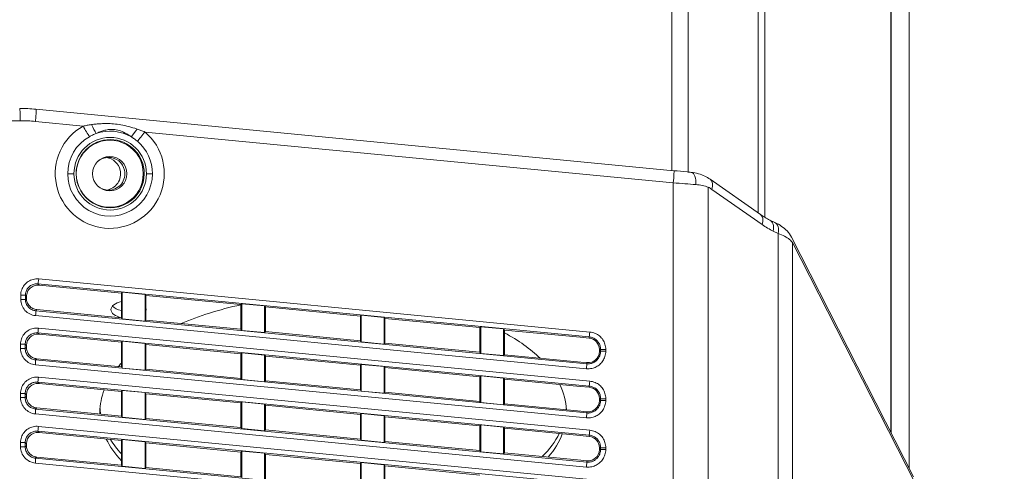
# Model space of a CAD drawing. Header units: millimetres. Extents: x 0 to 437, y 0 to 311.
# Tile 14 of 44: x 104 to 134, y 89 to 102. Entities that reach past the tile are written whole.
import ezdxf

# ---------------------------------------------------------------- set-up
doc = ezdxf.new("R2010")
doc.units = ezdxf.units.MM
for name, color, linetype, lineweight in [('APPARENT', 7, 'Continuous', 0), ('ARETES TANGENTES', 7, 'Continuous', 0), ('DIMENSIONS', 7, 'Continuous', 0)]:
    doc.layers.add(name, color=color, linetype=linetype, lineweight=lineweight)
doc.dimstyles.new('ISO-25', dxfattribs={"dimtxt": 2.5, "dimasz": 2.5, "dimexe": 1.25, "dimexo": 0.625, "dimtad": 1, "dimtxsty": 'Standard', "dimcen": 2.5, "dimadec": 0, "dimazin": 0, "dimtfac": 1, "dimtmove": 0, "dimatfit": 3, "dimfxl": 1, "dimarcsym": 0})

# ---------------------------------------------------------------- blocks, each defined once
blk = doc.blocks.new('D1')
h = blk.add_hatch(color=7)
h.paths.add_polyline_path([(38.317, 176.327), (38.817, 179.327), (39.317, 176.327)], flags=0)
h.paths.add_polyline_path([(39.317, 60.716), (38.817, 57.716), (38.317, 60.716)], flags=0)
at = {"layer": 'DIMENSIONS'}
for p, q in [((62.374, 179.327), (38.817, 179.327)), ((38.817, 176.327), (38.817, 124.459)), ((38.817, 119.873), (38.817, 129.045)), ((38.817, 60.716), (38.817, 124.459)), ((67.733, 57.716), (38.817, 57.716))]:
    blk.add_line(p, q, dxfattribs=at)
for points in [[(38.817, 179.327), (39.317, 176.327), (38.317, 176.327), (38.817, 179.327)], [(38.817, 57.716), (38.317, 60.716), (39.317, 60.716), (38.817, 57.716)]]:
    blk.add_lwpolyline(points, dxfattribs=at)
at = {"layer": 'DIMENSIONS', "char_height": 1.96986, "attachment_point": 5, "rotation": 90}
for s, insert in [('{\\fArial|b0|i0|c0|p0;}', (37.229, 128.693)), ('{\\fArial|b0|i0|c0|p0;486.4}{\\fArial|b0|i0|c0|p0;}', (37.229, 124.459)), ('{\\fArial|b0|i0|c0|p0;}', (37.229, 124.459)), ('{\\fArial|b0|i0|c0|p0;}', (37.229, 124.459)), ('{\\fArial|b0|i0|c0|p0;}', (37.229, 120.226))]:
    blk.add_mtext(s, dxfattribs=dict(at, insert=insert))
blk = doc.blocks.new('D2')
h = blk.add_hatch(color=7)
h.paths.add_polyline_path([(54.59, 187.02), (51.59, 187.52), (54.59, 188.02)], flags=0)
h.paths.add_polyline_path([(129.229, 188.02), (132.229, 187.52), (129.229, 187.02)], flags=0)
at = {"layer": 'DIMENSIONS'}
for p, q in [((51.59, 161.214), (51.59, 187.52)), ((54.59, 187.52), (91.823, 187.52)), ((96.056, 187.52), (86.884, 187.52)), ((129.229, 187.52), (91.823, 187.52)), ((132.229, 161.214), (132.229, 187.52))]:
    blk.add_line(p, q, dxfattribs=at)
for points in [[(51.59, 187.52), (54.59, 188.02), (54.59, 187.02), (51.59, 187.52)], [(132.229, 187.52), (129.229, 187.02), (129.229, 188.02), (132.229, 187.52)]]:
    blk.add_lwpolyline(points, dxfattribs=at)
at = {"layer": 'DIMENSIONS', "char_height": 1.96986, "attachment_point": 5}
for s, insert in [('{\\fArial|b0|i0|c0|p0;322.6}{\\fArial|b0|i0|c0|p0;}', (91.823, 189.107)), ('{\\fArial|b0|i0|c0|p0;}', (87.589, 189.107)), ('{\\fArial|b0|i0|c0|p0;}', (91.823, 189.107)), ('{\\fArial|b0|i0|c0|p0;}', (91.823, 189.107)), ('{\\fArial|b0|i0|c0|p0;}', (96.056, 189.107))]:
    blk.add_mtext(s, dxfattribs=dict(at, insert=insert))
blk = doc.blocks.new('D3')
h = blk.add_hatch(color=7)
h.paths.add_polyline_path([(211.99, 185.104), (208.99, 185.604), (211.99, 186.104)], flags=0)
h.paths.add_polyline_path([(240.209, 186.104), (243.209, 185.604), (240.209, 185.104)], flags=0)
at = {"layer": 'DIMENSIONS'}
for p, q in [((208.99, 170.102), (208.99, 185.604)), ((211.99, 185.604), (225.995, 185.604)), ((230.229, 185.604), (221.056, 185.604)), ((240.209, 185.604), (225.995, 185.604)), ((243.209, 165.348), (243.209, 185.604))]:
    blk.add_line(p, q, dxfattribs=at)
for points in [[(208.99, 185.604), (211.99, 186.104), (211.99, 185.104), (208.99, 185.604)], [(243.209, 185.604), (240.209, 185.104), (240.209, 186.104), (243.209, 185.604)]]:
    blk.add_lwpolyline(points, dxfattribs=at)
at = {"layer": 'DIMENSIONS', "char_height": 1.96986, "attachment_point": 5}
for s, insert in [('{\\fArial|b0|i0|c0|p0;136.9}{\\fArial|b0|i0|c0|p0;}', (225.995, 187.191)), ('{\\fArial|b0|i0|c0|p0;}', (221.762, 187.191)), ('{\\fArial|b0|i0|c0|p0;}', (225.995, 187.191)), ('{\\fArial|b0|i0|c0|p0;}', (225.995, 187.191)), ('{\\fArial|b0|i0|c0|p0;}', (230.229, 187.191))]:
    blk.add_mtext(s, dxfattribs=dict(at, insert=insert))

msp = doc.modelspace()

# ---------------------------------------------------------------- linework, layer by layer
at = {"layer": 'APPARENT'}
for p, q in [((131.364, 88.742), (131.364, 154.682)), ((124.181, 97.81), (104.695, 99.686)), ((126.826, 96.473), (125.293, 97.546)), ((126.826, 96.473), (126.826, 96.473)), ((127.266, 96.229), (127.113, 96.303)), ((131.505, 88.464), (127.776, 95.784)), ((107.306, 94.072), (104.789, 94.314)), ((104.406, 93.966), (104.406, 93.915)), ((107.306, 94.072), (107.332, 94.1)), ((107.306, 94.072), (107.306, 93.318)), ((108.03, 94.033), (107.332, 94.1)), ((107.332, 94.1), (107.332, 93.285)), ((108.03, 93.218), (108.03, 94.033)), ((108.056, 94), (108.03, 94.033)), ((110.956, 93.72), (108.056, 94)), ((108.056, 93.246), (108.056, 94)), ((104.722, 93.567), (107.306, 93.318)), ((110.956, 93.72), (110.982, 93.749)), ((110.956, 93.72), (110.956, 92.967)), ((111.68, 93.681), (110.982, 93.749)), ((110.982, 93.749), (110.982, 92.934)), ((111.706, 93.648), (111.68, 93.681)), ((111.68, 92.866), (111.68, 93.681)), ((111.706, 92.895), (111.706, 93.648)), ((114.606, 93.369), (111.706, 93.648)), ((107.306, 93.318), (107.332, 93.285)), ((108.03, 93.218), (107.332, 93.285)), ((108.056, 93.246), (108.03, 93.218)), ((108.056, 93.246), (110.956, 92.967)), ((114.606, 93.369), (114.632, 93.397)), ((114.606, 93.369), (114.606, 92.615)), ((115.33, 93.33), (114.632, 93.397)), ((114.632, 93.397), (114.632, 92.582)), ((115.33, 92.515), (115.33, 93.33)), ((115.356, 93.297), (115.33, 93.33)), ((115.356, 92.543), (115.356, 93.297)), ((118.256, 93.017), (115.356, 93.297)), ((110.956, 92.967), (110.982, 92.934)), ((118.256, 93.017), (118.282, 93.046)), ((118.256, 93.017), (118.256, 92.264)), ((118.98, 92.979), (118.282, 93.046)), ((118.282, 93.046), (118.282, 92.231)), ((118.98, 92.164), (118.98, 92.979)), ((119.006, 92.945), (118.98, 92.979)), ((121.318, 92.723), (119.006, 92.945)), ((119.006, 92.192), (119.006, 92.945)), ((107.306, 92.572), (104.789, 92.814)), ((111.68, 92.866), (110.982, 92.934)), ((111.706, 92.895), (111.68, 92.866)), ((111.706, 92.895), (114.606, 92.615)), ((121.318, 92.723), (121.59, 92.696)), ((121.593, 92.734), (121.59, 92.696)), ((104.406, 92.468), (104.406, 92.414)), ((107.306, 92.572), (107.332, 92.6)), ((107.306, 92.572), (107.306, 91.818)), ((108.03, 92.533), (107.332, 92.6)), ((107.332, 92.6), (107.332, 91.785)), ((108.03, 91.718), (108.03, 92.533)), ((108.056, 92.5), (108.03, 92.533)), ((108.056, 91.746), (108.056, 92.5)), ((110.956, 92.22), (108.056, 92.5)), ((114.606, 92.615), (114.632, 92.582)), ((115.33, 92.515), (114.632, 92.582)), ((115.356, 92.543), (115.33, 92.515)), ((115.356, 92.543), (118.256, 92.264)), ((121.943, 92.348), (121.906, 92.348)), ((121.906, 92.298), (121.906, 92.348)), ((104.722, 92.067), (107.306, 91.818)), ((110.956, 92.22), (110.982, 92.249)), ((110.956, 92.22), (110.956, 91.467)), ((110.982, 92.249), (110.982, 91.434)), ((111.68, 92.181), (110.982, 92.249)), ((111.706, 92.148), (111.68, 92.181)), ((111.68, 91.366), (111.68, 92.181)), ((111.706, 91.395), (111.706, 92.148)), ((114.606, 91.869), (111.706, 92.148)), ((118.256, 92.264), (118.282, 92.231)), ((118.98, 92.164), (118.282, 92.231)), ((119.006, 92.192), (118.98, 92.164)), ((119.006, 92.192), (121.344, 91.967)), ((107.306, 91.818), (107.332, 91.785)), ((108.03, 91.718), (107.332, 91.785)), ((108.056, 91.746), (108.03, 91.718)), ((108.056, 91.746), (110.956, 91.467)), ((114.606, 91.869), (114.632, 91.897)), ((114.606, 91.869), (114.606, 91.115)), ((114.632, 91.897), (114.632, 91.082)), ((115.33, 91.83), (114.632, 91.897)), ((115.356, 91.797), (115.33, 91.83)), ((115.33, 91.015), (115.33, 91.83)), ((118.256, 91.517), (115.356, 91.797)), ((115.356, 91.043), (115.356, 91.797)), ((121.344, 91.967), (121.523, 91.949)), ((121.519, 91.912), (121.523, 91.949)), ((110.956, 91.467), (110.982, 91.434)), ((111.68, 91.366), (110.982, 91.434)), ((118.256, 91.517), (118.282, 91.546)), ((118.256, 91.517), (118.256, 90.764)), ((118.98, 91.479), (118.282, 91.546)), ((118.282, 91.546), (118.282, 90.731)), ((119.006, 91.445), (118.98, 91.479)), ((118.98, 90.664), (118.98, 91.479)), ((119.006, 90.692), (119.006, 91.445)), ((121.318, 91.223), (119.006, 91.445)), ((107.306, 91.072), (104.789, 91.314)), ((111.706, 91.395), (111.68, 91.366)), ((111.706, 91.395), (114.606, 91.115)), ((121.318, 91.223), (121.59, 91.196)), ((121.593, 91.234), (121.59, 91.196)), ((104.406, 90.968), (104.406, 90.914)), ((107.306, 91.072), (107.332, 91.1)), ((107.306, 91.072), (107.306, 90.318)), ((108.03, 91.033), (107.332, 91.1)), ((107.332, 91.1), (107.332, 90.285)), ((108.056, 91), (108.03, 91.033)), ((108.03, 90.218), (108.03, 91.033)), ((108.056, 90.246), (108.056, 91)), ((110.956, 90.72), (108.056, 91)), ((114.606, 91.115), (114.632, 91.082)), ((115.33, 91.015), (114.632, 91.082)), ((115.356, 91.043), (115.33, 91.015)), ((115.356, 91.043), (118.256, 90.764)), ((121.943, 90.848), (121.906, 90.848)), ((121.906, 90.798), (121.906, 90.848)), ((104.722, 90.567), (107.306, 90.318)), ((110.956, 90.72), (110.982, 90.749)), ((110.956, 90.72), (110.956, 89.967)), ((110.982, 90.749), (110.982, 89.934)), ((111.68, 90.681), (110.982, 90.749)), ((111.68, 89.866), (111.68, 90.681)), ((111.706, 90.648), (111.68, 90.681)), ((111.706, 89.895), (111.706, 90.648)), ((114.606, 90.369), (111.706, 90.648)), ((118.256, 90.764), (118.282, 90.731)), ((118.98, 90.664), (118.282, 90.731)), ((119.006, 90.692), (118.98, 90.664)), ((119.006, 90.692), (121.344, 90.467)), ((107.306, 90.318), (107.332, 90.285)), ((108.03, 90.218), (107.332, 90.285)), ((108.056, 90.246), (108.03, 90.218)), ((108.056, 90.246), (110.956, 89.967)), ((114.606, 90.369), (114.632, 90.397)), ((114.606, 90.369), (114.606, 89.615)), ((114.632, 90.397), (114.632, 89.582)), ((115.33, 90.33), (114.632, 90.397)), ((115.356, 90.297), (115.33, 90.33)), ((115.33, 89.515), (115.33, 90.33)), ((118.256, 90.017), (115.356, 90.297)), ((115.356, 89.543), (115.356, 90.297)), ((121.344, 90.467), (121.523, 90.449)), ((121.519, 90.412), (121.523, 90.449)), ((110.956, 89.967), (110.982, 89.934)), ((111.68, 89.866), (110.982, 89.934)), ((118.256, 90.017), (118.282, 90.046)), ((118.256, 90.017), (118.256, 89.264)), ((118.282, 90.046), (118.282, 89.231)), ((118.98, 89.979), (118.282, 90.046)), ((119.006, 89.945), (118.98, 89.979)), ((118.98, 89.164), (118.98, 89.979)), ((119.006, 89.192), (119.006, 89.945)), ((121.318, 89.723), (119.006, 89.945)), ((107.306, 89.572), (104.789, 89.814)), ((111.706, 89.895), (111.68, 89.866)), ((111.706, 89.895), (114.606, 89.615)), ((121.318, 89.723), (121.59, 89.696)), ((121.593, 89.734), (121.59, 89.696)), ((104.406, 89.468), (104.406, 89.414)), ((107.306, 89.572), (107.332, 89.6)), ((107.306, 89.572), (107.306, 88.818)), ((107.332, 89.6), (107.332, 88.785)), ((108.03, 89.533), (107.332, 89.6)), ((108.056, 89.5), (108.03, 89.533)), ((108.03, 88.718), (108.03, 89.533)), ((108.056, 88.746), (108.056, 89.5)), ((110.956, 89.22), (108.056, 89.5)), ((114.606, 89.615), (114.632, 89.582)), ((115.33, 89.515), (114.632, 89.582)), ((115.356, 89.543), (115.33, 89.515)), ((115.356, 89.543), (118.256, 89.264)), ((121.943, 89.348), (121.906, 89.348)), ((121.906, 89.298), (121.906, 89.348)), ((104.722, 89.067), (107.306, 88.818)), ((110.956, 89.22), (110.982, 89.249)), ((110.956, 89.22), (110.956, 88.467)), ((110.982, 89.249), (110.982, 88.434)), ((111.68, 89.181), (110.982, 89.249)), ((111.68, 88.366), (111.68, 89.181)), ((111.706, 89.148), (111.68, 89.181)), ((111.706, 88.395), (111.706, 89.148)), ((114.606, 88.869), (111.706, 89.148)), ((118.256, 89.264), (118.282, 89.231)), ((118.98, 89.164), (118.282, 89.231)), ((119.006, 89.192), (118.98, 89.164)), ((119.006, 89.192), (121.344, 88.967)), ((107.306, 88.818), (107.332, 88.785)), ((108.03, 88.718), (107.332, 88.785)), ((108.056, 88.746), (108.03, 88.718)), ((108.056, 88.746), (110.956, 88.467)), ((114.606, 88.869), (114.632, 88.897)), ((114.606, 88.869), (114.606, 88.115)), ((115.33, 88.83), (114.632, 88.897)), ((114.632, 88.897), (114.632, 88.082)), ((115.356, 88.797), (115.33, 88.83)), ((115.33, 88.015), (115.33, 88.83)), ((118.256, 88.517), (115.356, 88.797)), ((115.356, 88.043), (115.356, 88.797)), ((121.344, 88.967), (121.523, 88.949)), ((121.519, 88.912), (121.523, 88.949))]:
    msp.add_line(p, q, dxfattribs=at)
for start, end in [(0, 180), (180, 0)]:
    msp.add_arc((106.951, 97.717), 0.525, start, end, dxfattribs=at)
for centre, major_axis, ratio, start_param, end_param in [((104.199, 99.334), (0, 0.375), 0.052336, -1.569355, 0), ((106.964, 97.717), (0, 1.042), 0.99863, -1.570796, 1.570796), ((106.951, 97.717), (0, -1.025), 0.99863, -4.712389, -1.570796), ((106.914, 97.715), (0, -0.5), 0.99863, -3.141593, -2.379828), ((106.783, 97.715), (0, -0.5), 0.99863, -4.490895, -3.27299), ((106.914, 97.715), (0, -0.5), 0.99863, -4.490895, -3.141593), ((106.783, 97.715), (0, -0.5), 0.99863, 0.131397, 1.79229), ((106.914, 97.715), (0, -0.5), 0.99863, 0, 1.79229), ((106.964, 97.717), (0, 1.042), 0.99863, 1.570796, 4.712389), ((106.951, 97.717), (0, 1.025), 0.99863, 1.570796, 4.712389), ((106.914, 97.715), (0, -0.5), 0.99863, -0.660918, 0), ((107.525, 93.567), (-0.537, 0), 0.5, -1.151553, 0), ((107.525, 93.567), (-0.537, 0), 0.5, 0, 1.151553), ((107.525, 93.783), (-0.537, 0), 0.5, 0.414577, 1.151553), ((107.525, 93.567), (-0.537, 0), 0.5, -3.141593, -2.988339), ((107.525, 93.567), (-0.537, 0), 0.5, 2.988339, 3.141593), ((113.775, 90.442), (-7.125, 0), 0.5, -1.164052, -0.860631), ((113.775, 90.442), (-7.125, 0), 0.5, -2.66146, -2.395289), ((113.775, 90.442), (-7.125, 0), 0.5, -0.432545, -0.399605), ((113.775, 90.442), (-7.125, 0), 0.5, -3.122486, -2.903334), ((113.775, 90.442), (-7.125, 0), 0.5, -0.192307, 0), ((113.775, 90.658), (-7.125, 0), 0.5, 0.030392, 0.078269), ((113.775, 90.658), (-7.125, 0), 0.5, 3.100043, 3.111201), ((113.775, 90.442), (-7.125, 0), 0.5, 0, 0.016854), ((113.775, 90.658), (-7.125, 0), 0.5, 2.682825, 2.893692), ((113.775, 90.442), (-7.125, 0), 0.5, 2.74424, 2.953402), ((113.775, 90.442), (-7.125, 0), 0.5, 0.233738, 0.432545), ((113.775, 90.658), (-7.125, 0), 0.5, 0.30026, 0.432545)]:
    msp.add_ellipse(centre, major_axis=major_axis, ratio=ratio, start_param=start_param, end_param=end_param, dxfattribs=at)
for points in [[(104.199, 99.71), (104.365, 99.71), (104.531, 99.702), (104.695, 99.686)], [(124.715, 97.756), (124.862, 97.741), (125.004, 97.705), (125.129, 97.643)], [(125.129, 97.643), (125.185, 97.615), (125.241, 97.583), (125.293, 97.546)], [(126.827, 96.472), (126.921, 96.406), (127.017, 96.35), (127.113, 96.303)], [(104.406, 93.966), (104.406, 94.015), (104.427, 94.112), (104.512, 94.231), (104.641, 94.307), (104.74, 94.319), (104.789, 94.314)], [(104.406, 93.915), (104.406, 93.872), (104.422, 93.787), (104.49, 93.676), (104.595, 93.596), (104.679, 93.571), (104.722, 93.567)], [(104.789, 92.814), (104.662, 92.826), (104.507, 92.74), (104.406, 92.596), (104.406, 92.468)], [(121.906, 92.348), (121.906, 92.454), (121.83, 92.597), (121.695, 92.686), (121.59, 92.696)], [(104.406, 92.414), (104.406, 92.374), (104.419, 92.3), (104.473, 92.197), (104.561, 92.119), (104.626, 92.085), (104.666, 92.074)], [(104.722, 92.067), (104.703, 92.069), (104.685, 92.072), (104.666, 92.074)], [(121.523, 91.949), (121.65, 91.937), (121.805, 92.024), (121.906, 92.169), (121.906, 92.298)], [(104.789, 91.314), (104.662, 91.326), (104.507, 91.24), (104.406, 91.096), (104.406, 90.968)], [(121.906, 90.848), (121.906, 90.954), (121.83, 91.097), (121.695, 91.186), (121.59, 91.196)], [(104.406, 90.914), (104.406, 90.874), (104.419, 90.8), (104.473, 90.697), (104.561, 90.619), (104.626, 90.585), (104.666, 90.574)], [(104.722, 90.567), (104.703, 90.569), (104.685, 90.572), (104.666, 90.574)], [(121.523, 90.449), (121.65, 90.437), (121.805, 90.524), (121.906, 90.669), (121.906, 90.798)], [(104.789, 89.814), (104.662, 89.826), (104.507, 89.74), (104.406, 89.596), (104.406, 89.468)], [(121.906, 89.348), (121.906, 89.454), (121.83, 89.597), (121.695, 89.686), (121.59, 89.696)], [(104.406, 89.414), (104.406, 89.374), (104.419, 89.3), (104.473, 89.197), (104.561, 89.119), (104.626, 89.085), (104.666, 89.074)], [(104.722, 89.067), (104.703, 89.069), (104.685, 89.072), (104.666, 89.074)], [(121.523, 88.949), (121.65, 88.937), (121.805, 89.024), (121.906, 89.169), (121.906, 89.298)]]:
    msp.add_open_spline(points, degree=3, dxfattribs=at)
for points, knots in [([(124.181, 97.81), (124.318, 97.797), (124.456, 97.783), (124.629, 97.765), (124.673, 97.761), (124.715, 97.756)], [0, 0, 0, 0, 0.1660568, 0.1660568, 0.2239001, 0.2239001, 0.2239001, 0.2239001]), ([(127.268, 96.228), (127.415, 96.156), (127.542, 96.072), (127.695, 95.914), (127.741, 95.852), (127.776, 95.784)], [0.0011839, 0.0011839, 0.0011839, 0.0011839, 0.2436104, 0.2436104, 0.37083, 0.37083, 0.37083, 0.37083])]:
    msp.add_open_spline(points, degree=3, knots=knots, dxfattribs=at)
at = {"layer": 'ARETES TANGENTES'}
for p, q in [((130.807, 89.834), (130.807, 153.59)), ((130.821, 153.617), (130.821, 89.807)), ((126.753, 96.524), (126.753, 146.905)), ((126.956, 147.041), (126.956, 96.388)), ((124.122, 97.816), (124.122, 145.615)), ((124.614, 145.664), (124.614, 97.767)), ((104.218, 99.335), (103.139, 99.335)), ((106.137, 99.172), (104.679, 99.313)), ((124.164, 97.437), (108.027, 98.99)), ((105.666, 97.717), (105.856, 97.717)), ((105.928, 97.717), (105.923, 97.717)), ((107.975, 97.717), (108.005, 97.717)), ((108.254, 97.717), (108.072, 97.717)), ((124.164, 97.437), (124.164, 84.258)), ((125.228, 97.307), (125.228, 84.258)), ((126.876, 96.165), (125.343, 97.239)), ((127.368, 95.891), (127.215, 95.965)), ((127.368, 82.378), (127.368, 95.891)), ((127.808, 95.614), (127.808, 82.378)), ((131.538, 88.294), (127.808, 95.614)), ((104.779, 94.504), (121.615, 92.883)), ((104.757, 94.355), (104.789, 94.314)), ((104.757, 94.355), (121.593, 92.734)), ((104.232, 94.008), (104.374, 94.008)), ((104.232, 93.879), (104.232, 94.008)), ((104.232, 93.879), (104.374, 93.879)), ((104.374, 94.008), (104.406, 93.966)), ((104.374, 93.879), (104.374, 94.008)), ((104.406, 93.915), (104.374, 93.879)), ((104.722, 93.567), (104.69, 93.533)), ((121.512, 91.763), (104.683, 93.384)), ((121.519, 91.912), (104.69, 93.533)), ((104.773, 93.004), (121.615, 91.383)), ((104.752, 92.855), (121.593, 91.234)), ((104.752, 92.855), (104.789, 92.814)), ((104.226, 92.509), (104.368, 92.509)), ((104.226, 92.38), (104.226, 92.509)), ((104.226, 92.38), (104.368, 92.38)), ((104.368, 92.509), (104.406, 92.468)), ((104.368, 92.38), (104.368, 92.509)), ((104.368, 92.38), (104.406, 92.414)), ((121.943, 92.348), (121.943, 92.298)), ((122.1, 92.348), (121.943, 92.348)), ((122.1, 92.348), (122.1, 92.298)), ((104.684, 92.033), (104.722, 92.067)), ((121.519, 90.412), (104.684, 92.033)), ((122.1, 92.298), (121.943, 92.298)), ((121.512, 90.263), (104.678, 91.884)), ((104.773, 91.504), (121.615, 89.883)), ((104.752, 91.355), (121.593, 89.734)), ((104.752, 91.355), (104.789, 91.314)), ((104.226, 91.009), (104.368, 91.009)), ((104.226, 90.88), (104.226, 91.009)), ((104.226, 90.88), (104.368, 90.88)), ((104.368, 91.009), (104.406, 90.968)), ((104.368, 90.88), (104.368, 91.009)), ((104.368, 90.88), (104.406, 90.914)), ((121.943, 90.848), (121.943, 90.798)), ((122.1, 90.848), (121.943, 90.848)), ((122.1, 90.848), (122.1, 90.798)), ((104.684, 90.533), (104.722, 90.567)), ((121.519, 88.912), (104.684, 90.533)), ((122.1, 90.798), (121.943, 90.798)), ((121.512, 88.763), (104.678, 90.384)), ((104.773, 90.004), (121.615, 88.383)), ((104.752, 89.855), (121.593, 88.234)), ((104.752, 89.855), (104.789, 89.814)), ((104.226, 89.509), (104.368, 89.509)), ((104.226, 89.38), (104.226, 89.509)), ((104.226, 89.38), (104.368, 89.38)), ((104.368, 89.38), (104.368, 89.509)), ((104.368, 89.509), (104.406, 89.468)), ((104.368, 89.38), (104.406, 89.414)), ((121.943, 89.348), (121.943, 89.298)), ((122.1, 89.348), (121.943, 89.348)), ((122.1, 89.348), (122.1, 89.298)), ((104.684, 89.033), (104.722, 89.067)), ((121.519, 87.412), (104.684, 89.033)), ((122.1, 89.298), (121.943, 89.298)), ((121.512, 87.263), (104.678, 88.884))]:
    msp.add_line(p, q, dxfattribs=at)
for centre, major_axis, ratio, start_param, end_param in [((104.66, 99.313), (0.036, 0.373), 0.052096, -1.56578, 0), ((106.951, 97.717), (0, 1.668), 0.99863, 0.510529, 5.580932), ((106.163, 99.172), (-0.245, 0.436), 0.045662, 1.545193, 2.386262), ((106.427, 99.305), (0.2, -0.458), 0.135748, -1.433706, -0.728796), ((106.96, 97.717), (0, 1.3), 0.99863, -0.5252, 0.333475), ((107.818, 99.171), (-0.282, -0.413), 0.044846, 0.67824, 1.383138), ((108.054, 98.991), (-0.323, -0.382), 0.039643, -1.536768, -0.695775), ((106.96, 97.717), (0, 1.296), 0.99863, 0.510529, 1.570796), ((106.964, 97.717), (0, 1.109), 0.99863, -1.570796, 1.570796), ((106.96, 97.717), (0, -1.296), 0.99863, -4.712389, -3.843846), ((124.145, 97.437), (0.036, 0.373), 0.052096, 4.717405, 6.283185), ((124.676, 97.383), (0.039, 0.373), 0.474988, 4.762167, 6.283185), ((106.96, 97.717), (0, 1.296), 0.99863, 1.570796, 4.712389), ((106.964, 97.717), (0, -1.109), 0.99863, -1.570796, 1.570796), ((125.078, 97.239), (0.215, 0.307), 0.633687, -1.153182, -0.000021), ((126.611, 96.165), (0.215, 0.307), 0.633687, -1.153183, -0.000104), ((126.95, 95.965), (0.163, 0.338), 0.66901, -1.257609, -0.000085), ((127.103, 95.891), (0.163, 0.338), 0.669016, 5.025521, 6.283185), ((104.771, 94.504), (0.014, 0.149), 0.052096, 3.202761, 4.717405), ((104.675, 93.384), (0.014, 0.149), 0.052096, -1.565778, -0.061181), ((104.766, 93.004), (0.014, 0.149), 0.052096, 3.20278, 4.717405), ((121.607, 92.883), (0.014, 0.149), 0.052095, 3.202773, 4.717543), ((104.67, 91.884), (0.014, 0.149), 0.052096, 4.717405, 6.222018), ((121.504, 91.763), (0.014, 0.149), 0.052096, 4.717405, 6.222019), ((104.766, 91.504), (0.014, 0.149), 0.052096, 3.20278, 4.717405), ((121.607, 91.383), (0.014, 0.149), 0.052095, 3.202773, 4.717543), ((104.67, 90.384), (0.014, 0.149), 0.052096, 4.717405, 6.222018), ((121.504, 90.263), (0.014, 0.149), 0.052096, 4.717405, 6.222019), ((104.766, 90.004), (0.014, 0.149), 0.052096, 3.20278, 4.717405), ((121.607, 89.883), (0.014, 0.149), 0.052095, 3.202773, 4.717543), ((104.67, 88.884), (0.014, 0.149), 0.052096, 4.717405, 6.222018), ((121.504, 88.763), (0.014, 0.149), 0.052096, 4.717405, 6.222019)]:
    msp.add_ellipse(centre, major_axis=major_axis, ratio=ratio, start_param=start_param, end_param=end_param, dxfattribs=at)
for points in [[(104.679, 99.313), (104.603, 99.32), (104.45, 99.332), (104.296, 99.335), (104.218, 99.335)], [(106.393, 99.216), (106.346, 99.209), (106.256, 99.195), (106.175, 99.18), (106.137, 99.172)], [(107.784, 99.082), (107.697, 99.111), (107.528, 99.162), (107.288, 99.215), (107.064, 99.243), (106.863, 99.251), (106.686, 99.246), (106.53, 99.233), (106.437, 99.222), (106.393, 99.216)], [(107.611, 98.841), (107.546, 98.887), (107.42, 98.967), (107.236, 99.044), (107.061, 99.075), (106.903, 99.066), (106.765, 99.035), (106.643, 98.993), (106.569, 98.961), (106.535, 98.945)], [(108.027, 98.99), (107.986, 99.007), (107.904, 99.039), (107.824, 99.068), (107.784, 99.082)], [(106.535, 98.945), (106.497, 98.93), (106.424, 98.899), (106.359, 98.865), (106.328, 98.847)], [(107.796, 98.706), (107.765, 98.732), (107.703, 98.781), (107.641, 98.822), (107.611, 98.841)], [(124.855, 97.383), (124.749, 97.392), (124.524, 97.41), (124.285, 97.428), (124.164, 97.437)], [(125.228, 97.307), (125.174, 97.327), (125.058, 97.36), (124.925, 97.378), (124.855, 97.383)], [(125.343, 97.239), (125.325, 97.252), (125.287, 97.276), (125.248, 97.297), (125.228, 97.307)], [(127.215, 95.965), (127.159, 95.992), (127.047, 96.052), (126.933, 96.125), (126.876, 96.165)], [(127.808, 95.614), (127.786, 95.646), (127.723, 95.712), (127.573, 95.807), (127.441, 95.864), (127.368, 95.891)], [(104.232, 94.008), (104.232, 94.066), (104.251, 94.174), (104.331, 94.322), (104.455, 94.435), (104.611, 94.501), (104.721, 94.509), (104.779, 94.504)], [(104.374, 94.008), (104.374, 94.048), (104.387, 94.125), (104.443, 94.228), (104.53, 94.307), (104.639, 94.353), (104.718, 94.359), (104.757, 94.355)], [(104.683, 93.384), (104.619, 93.39), (104.502, 93.425), (104.352, 93.537), (104.255, 93.697), (104.232, 93.815), (104.232, 93.879)], [(104.69, 93.533), (104.647, 93.537), (104.562, 93.561), (104.458, 93.64), (104.39, 93.75), (104.374, 93.836), (104.374, 93.879)], [(104.226, 92.509), (104.226, 92.567), (104.245, 92.675), (104.326, 92.823), (104.449, 92.935), (104.606, 93.002), (104.716, 93.01), (104.773, 93.004)], [(104.368, 92.509), (104.368, 92.548), (104.381, 92.626), (104.438, 92.729), (104.525, 92.808), (104.634, 92.854), (104.713, 92.859), (104.752, 92.855)], [(121.593, 92.734), (121.634, 92.73), (121.712, 92.71), (121.809, 92.652), (121.883, 92.57), (121.931, 92.469), (121.943, 92.389), (121.943, 92.348)], [(121.615, 92.883), (121.672, 92.877), (121.777, 92.851), (121.913, 92.769), (122.017, 92.655), (122.084, 92.512), (122.1, 92.405), (122.1, 92.348)], [(104.678, 91.884), (104.614, 91.89), (104.497, 91.925), (104.347, 92.037), (104.249, 92.197), (104.226, 92.316), (104.226, 92.38)], [(104.684, 92.033), (104.641, 92.037), (104.557, 92.061), (104.452, 92.14), (104.384, 92.251), (104.368, 92.337), (104.368, 92.38)], [(122.1, 92.298), (122.1, 92.239), (122.083, 92.132), (122.014, 91.993), (121.923, 91.892), (121.817, 91.817), (121.679, 91.765), (121.57, 91.758), (121.512, 91.763)], [(121.943, 92.298), (121.943, 92.257), (121.93, 92.177), (121.881, 92.078), (121.815, 92.006), (121.738, 91.951), (121.64, 91.914), (121.56, 91.908), (121.519, 91.912)], [(104.226, 91.009), (104.226, 91.067), (104.245, 91.175), (104.326, 91.323), (104.449, 91.435), (104.606, 91.502), (104.716, 91.51), (104.773, 91.504)], [(104.368, 91.009), (104.368, 91.048), (104.381, 91.126), (104.438, 91.229), (104.525, 91.308), (104.634, 91.354), (104.713, 91.359), (104.752, 91.355)], [(121.593, 91.234), (121.634, 91.23), (121.712, 91.21), (121.809, 91.152), (121.883, 91.07), (121.931, 90.969), (121.943, 90.889), (121.943, 90.848)], [(121.615, 91.383), (121.672, 91.377), (121.777, 91.351), (121.913, 91.269), (122.017, 91.155), (122.084, 91.012), (122.1, 90.905), (122.1, 90.848)], [(104.678, 90.384), (104.614, 90.39), (104.497, 90.425), (104.347, 90.537), (104.249, 90.697), (104.226, 90.816), (104.226, 90.88)], [(104.684, 90.533), (104.641, 90.537), (104.557, 90.561), (104.452, 90.64), (104.384, 90.751), (104.368, 90.837), (104.368, 90.88)], [(122.1, 90.798), (122.1, 90.739), (122.083, 90.632), (122.014, 90.493), (121.923, 90.392), (121.817, 90.317), (121.679, 90.265), (121.57, 90.258), (121.512, 90.263)], [(121.943, 90.798), (121.943, 90.757), (121.93, 90.677), (121.881, 90.578), (121.815, 90.506), (121.738, 90.451), (121.64, 90.414), (121.56, 90.408), (121.519, 90.412)], [(104.226, 89.509), (104.226, 89.567), (104.245, 89.675), (104.326, 89.823), (104.449, 89.935), (104.606, 90.002), (104.716, 90.01), (104.773, 90.004)], [(104.368, 89.509), (104.368, 89.548), (104.381, 89.626), (104.438, 89.729), (104.525, 89.808), (104.634, 89.854), (104.713, 89.859), (104.752, 89.855)], [(121.593, 89.734), (121.634, 89.73), (121.712, 89.71), (121.809, 89.652), (121.883, 89.57), (121.931, 89.469), (121.943, 89.389), (121.943, 89.348)], [(121.615, 89.883), (121.672, 89.877), (121.777, 89.851), (121.913, 89.769), (122.017, 89.655), (122.084, 89.512), (122.1, 89.405), (122.1, 89.348)], [(104.678, 88.884), (104.614, 88.89), (104.497, 88.925), (104.347, 89.037), (104.249, 89.197), (104.226, 89.316), (104.226, 89.38)], [(104.684, 89.033), (104.641, 89.037), (104.557, 89.061), (104.452, 89.14), (104.384, 89.251), (104.368, 89.337), (104.368, 89.38)], [(122.1, 89.298), (122.1, 89.239), (122.083, 89.132), (122.014, 88.993), (121.923, 88.892), (121.817, 88.817), (121.679, 88.765), (121.57, 88.758), (121.512, 88.763)], [(121.943, 89.298), (121.943, 89.257), (121.93, 89.177), (121.881, 89.078), (121.815, 89.006), (121.738, 88.951), (121.64, 88.914), (121.56, 88.908), (121.519, 88.912)]]:
    msp.add_open_spline(points, degree=3, dxfattribs=at)

# ---------------------------------------------------------------- dimensions: what is measured, and where the dimension line sits
at = {"layer": 'DIMENSIONS'}
dim = msp.add_linear_dim(base=(0, 0), p1=(51.59, 161.214), p2=(132.229, 161.214), dimstyle='ISO-25', override={"dimtxt": 2.499554, "dimtad": 1, "dimdec": 1, "dimzin": 0, "dimse1": 0, "dimse2": 0, "dimsd1": 0, "dimsd2": 0, "dimadec": 1, "dimazin": 0, "dimtol": 0, "dimlim": 0, "dimtp": 0, "dimtm": 0, "dimtdec": 1}, dxfattribs=at)
dim.commit()
dim.dimension.update_dxf_attribs({"geometry": 'D2', "text_midpoint": (183.743, 311.073)})
for p1, p2, angle, picture, middle, turn in [((208.99, 170.102), (243.209, 165.348), 180, 'D3', (436.576, 309.157), 180), ((62.374, 179.327), (67.733, 57.716), 270, 'D1', (129.15, 246.425), 270)]:
    dim = msp.add_linear_dim(base=(0, 0), p1=p1, p2=p2, angle=angle, dimstyle='ISO-25', override={"dimtxt": 2.499554, "dimtad": 1, "dimdec": 1, "dimzin": 0, "dimse1": 0, "dimse2": 0, "dimsd1": 0, "dimsd2": 0, "dimadec": 1, "dimazin": 0, "dimtol": 0, "dimlim": 0, "dimtp": 0, "dimtm": 0, "dimtdec": 1}, dxfattribs=at)
    dim.commit()
    dim.dimension.update_dxf_attribs({"geometry": picture, "text_midpoint": middle, "text_rotation": turn})

doc.saveas('drawing.dxf')
